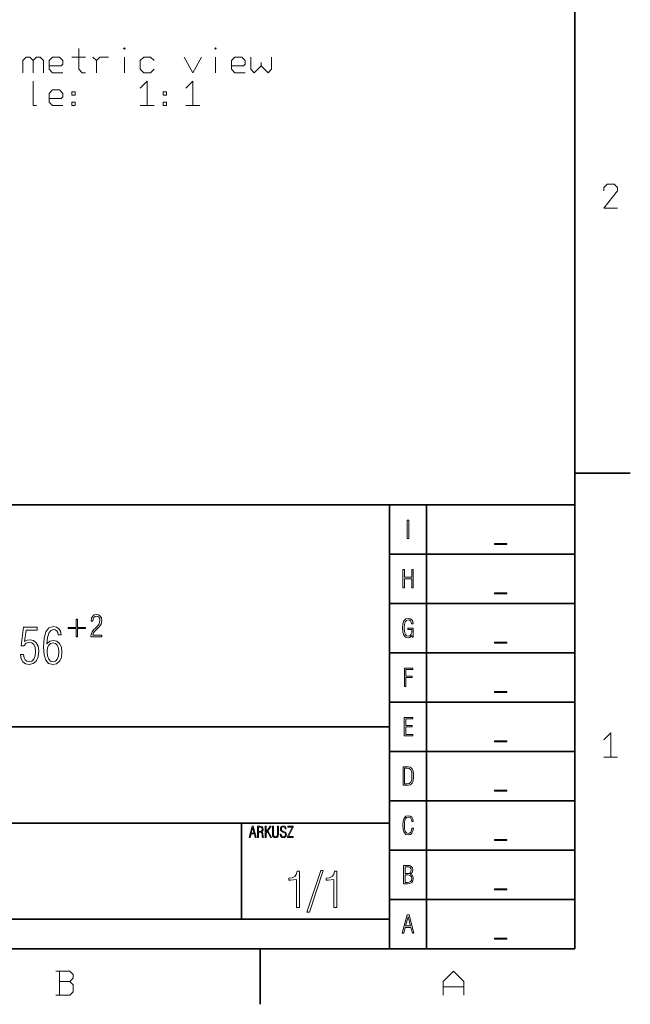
# Model space of a CAD drawing. Extents: x 0 to 420, y 0 to 297.
# Tile 6 of 7: x 335 to 418, y 2 to 136. Entities that reach past the tile are written whole.
import ezdxf

# ---------------------------------------------------------------- set-up
doc = ezdxf.new("R2010")
doc.units = 0

msp = doc.modelspace()

# ---------------------------------------------------------------- linework, layer by layer
at = {"color": 7, "lineweight": 35}
for p, q in [((410, 10), (410, 287)), ((410, 74.3), (417.5, 74.3)), ((220, 70), (410, 70)), ((385, 10), (385, 70)), ((390, 10), (390, 70)), ((410, 70), (410, 10)), ((385, 63.33), (410, 63.33)), ((385, 56.67), (410, 56.67)), ((385, 50), (410, 50)), ((385, 43.33), (410, 43.33)), ((220, 40), (385, 40)), ((385, 36.67), (410, 36.67)), ((385, 30), (410, 30)), ((220, 27), (385, 27)), ((365, 14), (365, 27)), ((385, 23.33), (410, 23.33)), ((385, 16.67), (410, 16.67)), ((220, 14), (385, 14)), ((10, 10), (410, 10)), ((220, 10), (410, 10)), ((367.5, 10), (367.5, 2.5))]:
    msp.add_line(p, q, dxfattribs=at)
at = {"color": 7, "lineweight": 13}
for points in [[(349.18, 131.79), (349.27, 131.7), (349.18, 131.61), (349.08, 131.7)], [(361.5, 131.79), (361.59, 131.7), (361.5, 131.61), (361.4, 131.7)], [(342.55, 125.87), (342.55, 125.4), (342.08, 125.4), (342.08, 125.87)], [(354.87, 125.87), (354.87, 125.4), (354.4, 125.4), (354.4, 125.87)], [(342.55, 124.47), (342.55, 124), (342.08, 124), (342.08, 124.47)], [(354.87, 124.47), (354.87, 124), (354.4, 124), (354.4, 124.47)], [(387.39, 65.45), (387.6, 65.45), (387.6, 67.95), (387.39, 67.95)], [(400.84, 64.79), (399.16, 64.79), (399.16, 64.65), (400.84, 64.65)], [(386.8, 58.78), (387.01, 58.78), (387.01, 60.03), (387.99, 60.03), (387.99, 58.78), (388.2, 58.78), (388.2, 61.28), (387.99, 61.28), (387.99, 60.22), (387.01, 60.22), (387.01, 61.28), (386.8, 61.28)], [(400.84, 58.12), (399.16, 58.12), (399.16, 57.99), (400.84, 57.99)], [(342.84, 54.57), (342.69, 54.57), (342.69, 53.45), (341.58, 53.45), (341.58, 53.29), (342.69, 53.29), (342.69, 52.16), (342.84, 52.16), (342.84, 53.29), (343.95, 53.29), (343.95, 53.45), (342.84, 53.45)], [(344.66, 52.16), (346.14, 52.16), (346.14, 52.41), (344.93, 52.41), (344.97, 52.62), (345.09, 52.83), (345.28, 53.05), (345.54, 53.3), (345.82, 53.57), (346.04, 53.9), (346.13, 54.39), (346.08, 54.73), (345.93, 54.98), (345.7, 55.14), (345.41, 55.19), (345.11, 55.14), (344.9, 54.97), (344.75, 54.71), (344.7, 54.36), (344.7, 54.31), (344.94, 54.31), (344.97, 54.6), (345.06, 54.8), (345.22, 54.93), (345.43, 54.97), (345.61, 54.93), (345.75, 54.82), (345.85, 54.64), (345.88, 54.41), (345.84, 54.11), (345.71, 53.86), (345.31, 53.41), (345.02, 53.12), (344.82, 52.84), (344.7, 52.53)], [(387.45, 53.35), (387.45, 53.18), (388.01, 53.18), (387.98, 52.77), (387.88, 52.49), (387.72, 52.31), (387.5, 52.26), (387.26, 52.32), (387.1, 52.53), (387.01, 52.88), (386.98, 53.37), (387.01, 53.85), (387.1, 54.2), (387.27, 54.4), (387.51, 54.47), (387.68, 54.44), (387.82, 54.34), (387.92, 54.17), (387.97, 53.94), (388.19, 53.94), (388.12, 54.25), (387.98, 54.48), (387.78, 54.62), (387.51, 54.67), (387.17, 54.59), (386.93, 54.35), (386.8, 53.94), (386.76, 53.37), (386.8, 52.79), (386.93, 52.39), (387.16, 52.14), (387.49, 52.06), (387.78, 52.14), (388.02, 52.37), (388.04, 52.11), (388.2, 52.11), (388.2, 53.35)], [(335.14, 49.77), (335.24, 49.2), (335.47, 48.78), (335.83, 48.53), (336.3, 48.44), (336.86, 48.55), (337.27, 48.9), (337.52, 49.46), (337.61, 50.26), (337.52, 50.9), (337.28, 51.38), (336.92, 51.68), (336.45, 51.79), (336.07, 51.72), (335.71, 51.53), (335.91, 53.07), (337.42, 53.07), (337.42, 53.46), (335.57, 53.46), (335.26, 50.95), (335.61, 50.95), (335.92, 51.32), (336.37, 51.44), (336.7, 51.36), (336.96, 51.13), (337.12, 50.74), (337.18, 50.23), (337.12, 49.62), (336.94, 49.17), (336.67, 48.9), (336.3, 48.81), (336, 48.87), (335.78, 49.05), (335.63, 49.35), (335.55, 49.77)], [(338.72, 51.23), (338.78, 52.07), (338.96, 52.68), (339.23, 53.05), (339.61, 53.18), (339.85, 53.13), (340.04, 52.99), (340.18, 52.77), (340.24, 52.46), (340.63, 52.46), (340.55, 52.92), (340.33, 53.26), (340.01, 53.48), (339.6, 53.56), (338.99, 53.38), (338.58, 52.87), (338.34, 51.99), (338.28, 51.42), (338.26, 50.77), (338.33, 49.74), (338.56, 49.01), (338.95, 48.58), (339.52, 48.44), (340.03, 48.54), (340.42, 48.87), (340.67, 49.4), (340.75, 50.12), (340.67, 50.79), (340.43, 51.29), (340.06, 51.6), (339.59, 51.7), (339.12, 51.58)], [(339.56, 48.81), (339.22, 48.89), (338.97, 49.17), (338.81, 49.62), (338.76, 50.26), (338.81, 50.72), (338.97, 51.06), (339.22, 51.28), (339.54, 51.35), (339.87, 51.27), (340.12, 51.04), (340.27, 50.66), (340.32, 50.13), (340.27, 49.55), (340.12, 49.14), (339.88, 48.89)], [(400.84, 51.45), (399.16, 51.45), (399.16, 51.32), (400.84, 51.32)], [(386.99, 45.45), (387.2, 45.45), (387.2, 46.66), (388.05, 46.66), (388.05, 46.85), (387.2, 46.85), (387.2, 47.75), (388.14, 47.75), (388.14, 47.95), (386.99, 47.95)], [(400.84, 44.79), (399.16, 44.79), (399.16, 44.65), (400.84, 44.65)], [(386.97, 38.78), (388.12, 38.78), (388.12, 38.97), (387.18, 38.97), (387.18, 39.99), (388.03, 39.99), (388.03, 40.18), (387.18, 40.18), (387.18, 41.09), (388.12, 41.09), (388.12, 41.28), (386.97, 41.28)], [(400.84, 38.12), (399.16, 38.12), (399.16, 37.99), (400.84, 37.99)], [(386.81, 32.11), (387.33, 32.11), (387.56, 32.13), (387.76, 32.18), (387.91, 32.27), (388.04, 32.4), (388.13, 32.57), (388.19, 32.78), (388.23, 33.05), (388.24, 33.37), (388.23, 33.68), (388.19, 33.94), (388.13, 34.16), (388.04, 34.33), (387.91, 34.46), (387.76, 34.54), (387.56, 34.6), (387.33, 34.61), (386.81, 34.61)], [(387.02, 32.3), (387.02, 34.43), (387.31, 34.43), (387.66, 34.37), (387.88, 34.19), (387.98, 33.86), (388.01, 33.63), (388.02, 33.36), (387.98, 32.86), (387.88, 32.53), (387.66, 32.36), (387.31, 32.3)], [(400.84, 31.45), (399.16, 31.45), (399.16, 31.32), (400.84, 31.32)], [(388.22, 26.29), (388.01, 26.29), (387.96, 25.98), (387.86, 25.77), (387.7, 25.63), (387.51, 25.59), (387.28, 25.66), (387.12, 25.87), (387.02, 26.21), (386.99, 26.7), (387.02, 27.18), (387.12, 27.53), (387.28, 27.74), (387.51, 27.81), (387.7, 27.77), (387.85, 27.65), (387.95, 27.47), (387.99, 27.22), (388.2, 27.22), (388.15, 27.55), (388.01, 27.79), (387.79, 27.94), (387.51, 28), (387.18, 27.92), (386.95, 27.68), (386.82, 27.27), (386.78, 26.7), (386.82, 26.12), (386.95, 25.72), (387.18, 25.47), (387.51, 25.4), (387.8, 25.45), (388.01, 25.62), (388.15, 25.9)], [(366.03, 25.06), (366.15, 25.06), (366.28, 25.53), (366.73, 25.53), (366.86, 25.06), (366.98, 25.06), (366.58, 26.56), (366.44, 26.56)], [(366.3, 25.65), (366.5, 26.4), (366.7, 25.65)], [(367.16, 25.06), (367.28, 25.06), (367.28, 25.76), (367.52, 25.76), (367.64, 25.74), (367.72, 25.69), (367.76, 25.58), (367.78, 25.44), (367.79, 25.19), (367.83, 25.06), (367.97, 25.06), (367.93, 25.13), (367.91, 25.23), (367.89, 25.49), (367.88, 25.61), (367.85, 25.71), (367.79, 25.78), (367.7, 25.82), (367.79, 25.87), (367.86, 25.95), (367.9, 26.06), (367.92, 26.19), (367.89, 26.35), (367.8, 26.47), (367.66, 26.54), (367.45, 26.56), (367.16, 26.56)], [(367.28, 25.87), (367.28, 26.45), (367.44, 26.45), (367.6, 26.43), (367.71, 26.39), (367.77, 26.3), (367.79, 26.17), (367.77, 26.03), (367.7, 25.93), (367.58, 25.88), (367.41, 25.87)], [(368.18, 25.06), (368.31, 25.06), (368.31, 25.6), (368.49, 25.85), (368.9, 25.06), (369.03, 25.06), (368.57, 25.95), (369.01, 26.56), (368.87, 26.56), (368.31, 25.79), (368.31, 26.56), (368.18, 26.56)], [(369.99, 26.56), (369.87, 26.56), (369.87, 25.48), (369.86, 25.37), (369.83, 25.28), (369.73, 25.18), (369.58, 25.15), (369.43, 25.18), (369.34, 25.28), (369.3, 25.4), (369.3, 25.55), (369.3, 26.56), (369.17, 26.56), (369.17, 25.46), (369.2, 25.27), (369.28, 25.14), (369.4, 25.06), (369.58, 25.03), (369.76, 25.06), (369.88, 25.14), (369.96, 25.27), (369.99, 25.46)], [(370.22, 25.49), (370.25, 25.29), (370.34, 25.15), (370.47, 25.06), (370.64, 25.03), (370.82, 25.06), (370.95, 25.14), (371.03, 25.27), (371.06, 25.45), (371.04, 25.59), (370.98, 25.7), (370.88, 25.79), (370.73, 25.86), (370.56, 25.92), (370.45, 26.01), (370.4, 26.09), (370.38, 26.2), (370.4, 26.31), (370.46, 26.4), (370.55, 26.45), (370.66, 26.47), (370.76, 26.46), (370.83, 26.4), (370.88, 26.32), (370.91, 26.2), (371.03, 26.2), (371.03, 26.21), (371, 26.37), (370.93, 26.49), (370.81, 26.57), (370.65, 26.59), (370.49, 26.56), (370.36, 26.48), (370.28, 26.36), (370.25, 26.2), (370.27, 26.06), (370.33, 25.95), (370.43, 25.86), (370.57, 25.78), (370.72, 25.72), (370.84, 25.66), (370.91, 25.57), (370.94, 25.45), (370.91, 25.32), (370.85, 25.23), (370.76, 25.17), (370.63, 25.15), (370.52, 25.17), (370.43, 25.23), (370.37, 25.34), (370.35, 25.49)], [(371.21, 25.06), (371.96, 25.06), (371.96, 25.18), (371.34, 25.18), (371.96, 26.43), (371.96, 26.56), (371.24, 26.56), (371.24, 26.45), (371.83, 26.45), (371.21, 25.19)], [(400.84, 24.79), (399.16, 24.79), (399.16, 24.65), (400.84, 24.65)], [(372.41, 15.58), (372.82, 15.58), (372.82, 20.51), (372.51, 20.51), (372.4, 20.07), (372.18, 19.79), (371.84, 19.61), (371.37, 19.55), (371.37, 19.3), (371.63, 19.29), (372.41, 19.35)], [(374.16, 14.96), (376.04, 20.58), (375.7, 20.58), (373.84, 14.96)], [(377.46, 15.58), (377.87, 15.58), (377.87, 20.51), (377.55, 20.51), (377.45, 20.07), (377.23, 19.79), (376.89, 19.61), (376.41, 19.55), (376.41, 19.3), (376.68, 19.29), (377.46, 19.35)], [(386.88, 18.78), (387.41, 18.78), (387.75, 18.82), (388, 18.95), (388.15, 19.18), (388.2, 19.5), (388.17, 19.7), (388.1, 19.87), (387.97, 19.99), (387.79, 20.1), (387.93, 20.18), (388.04, 20.31), (388.1, 20.47), (388.12, 20.67), (388.07, 20.95), (387.92, 21.14), (387.67, 21.25), (387.32, 21.28), (386.88, 21.28)], [(387.09, 20.18), (387.09, 21.1), (387.36, 21.1), (387.6, 21.07), (387.77, 21), (387.87, 20.87), (387.9, 20.66), (387.87, 20.44), (387.78, 20.29), (387.62, 20.2), (387.39, 20.18)], [(387.09, 18.97), (387.09, 19.99), (387.4, 19.99), (387.65, 19.96), (387.83, 19.87), (387.94, 19.72), (387.98, 19.5), (387.94, 19.25), (387.83, 19.09), (387.65, 18.99), (387.38, 18.97)], [(400.84, 18.12), (399.16, 18.12), (399.16, 17.99), (400.84, 17.99)], [(386.71, 12.11), (386.9, 12.11), (387.12, 12.9), (387.87, 12.9), (388.08, 12.11), (388.29, 12.11), (387.63, 14.61), (387.38, 14.61)], [(387.15, 13.09), (387.49, 14.34), (387.83, 13.09)], [(400.84, 11.45), (399.16, 11.45), (399.16, 11.32), (400.84, 11.32)]]:
    msp.add_lwpolyline(points, close=True, dxfattribs=at)
for points in [[(335.46, 128.43), (335.46, 130.07), (335.92, 130.53), (336.39, 130.53), (336.86, 130.07), (336.86, 128.43)], [(336.86, 130.07), (337.32, 130.53), (337.79, 130.53), (338.26, 130.07), (338.26, 128.43)], [(340.87, 128.43), (339.47, 128.43), (339, 128.9), (339, 130.07), (339.47, 130.53), (340.4, 130.53), (340.87, 130.07), (340.87, 129.6), (340.64, 129.37), (339, 129.37)], [(342.08, 130.53), (343.95, 130.53)], [(343.02, 131.7), (343.02, 128.9), (343.48, 128.43), (343.95, 128.43)], [(344.93, 130.53), (345.4, 130.07), (345.86, 130.53), (347.03, 130.53)], [(349.18, 128.43), (349.18, 130.53)], [(353.19, 128.9), (352.72, 128.43), (351.79, 128.43), (351.32, 128.9), (351.32, 130.07), (351.79, 130.53), (352.72, 130.53), (353.19, 130.07)], [(357.25, 130.53), (358.42, 128.43), (359.58, 130.53)], [(361.5, 128.43), (361.5, 130.53)], [(365.51, 128.43), (364.11, 128.43), (363.64, 128.9), (363.64, 130.07), (364.11, 130.53), (365.04, 130.53), (365.51, 130.07), (365.51, 129.6), (365.28, 129.37), (363.64, 129.37)], [(366.26, 130.53), (366.26, 128.9), (366.72, 128.43), (367.66, 129.37), (367.66, 129.83)], [(367.66, 129.37), (368.59, 128.43), (369.06, 128.9), (369.06, 130.53)], [(345.4, 130.07), (345.4, 128.43)], [(336.86, 127.27), (336.86, 125.63), (336.86, 124), (337.32, 124)], [(351.32, 126.33), (352.26, 127.27), (352.26, 125.63), (352.26, 124)], [(357.48, 126.33), (358.42, 127.27), (358.42, 125.63), (358.42, 124)], [(340.87, 124), (339.47, 124), (339, 124.47), (339, 125.63), (339.47, 126.1), (340.4, 126.1), (340.87, 125.63), (340.87, 125.17), (340.64, 124.93), (339, 124.93)], [(353.19, 124), (351.32, 124)], [(359.35, 124), (357.48, 124)], [(415.79, 110.12), (413.93, 110.12), (415.79, 112.45), (415.79, 112.92), (415.33, 113.38), (414.39, 113.38), (413.93, 112.92), (413.93, 112.45)], [(413.93, 38.25), (414.86, 39.18), (414.86, 37.55), (414.86, 35.92)], [(415.79, 35.92), (413.93, 35.92)], [(339.94, 3.72), (341.81, 3.72), (342.28, 4.18), (342.28, 5.12), (341.81, 5.58), (342.28, 6.05), (342.28, 6.52), (341.81, 6.98), (339.94, 6.98)], [(340.41, 6.98), (340.41, 5.35), (340.41, 3.72)], [(392.21, 3.72), (392.21, 5.58), (393.61, 6.98), (395.01, 5.58), (395.01, 3.72)], [(340.41, 5.58), (341.81, 5.58)], [(395.01, 4.88), (392.21, 4.88)]]:
    msp.add_lwpolyline(points, dxfattribs=at)

doc.saveas('drawing.dxf')
